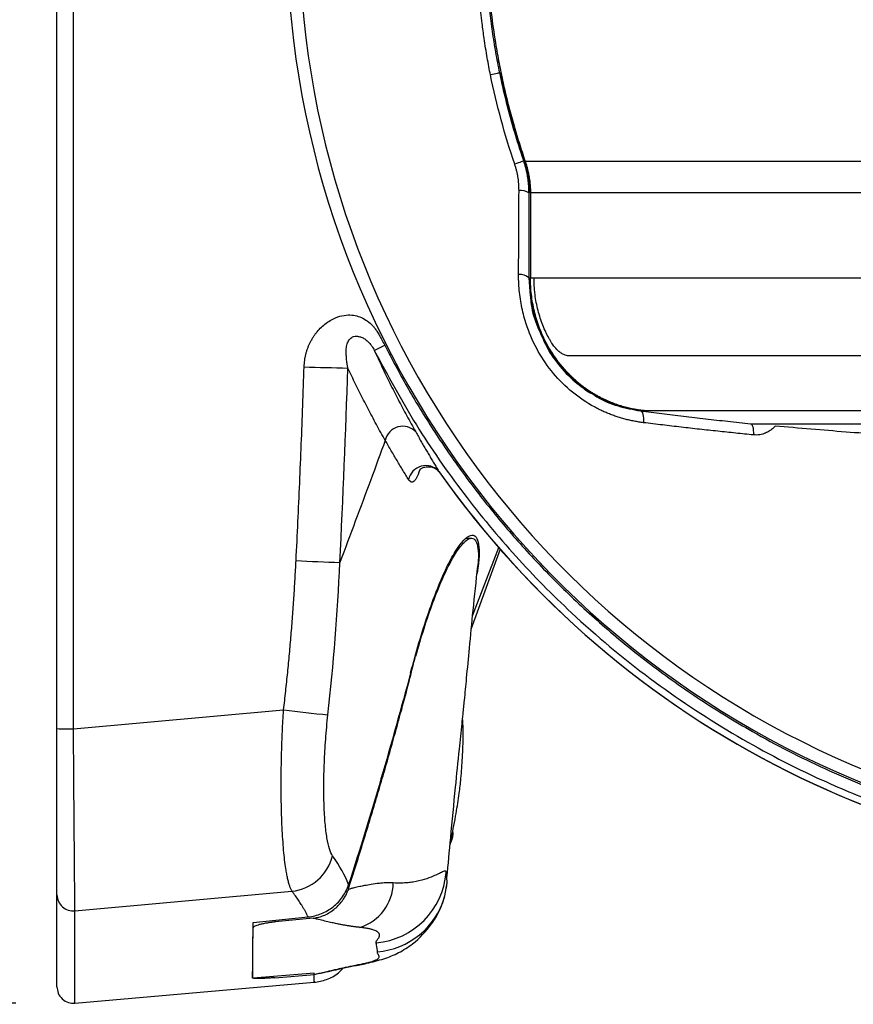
# Model space of a CAD drawing. Header units: millimetres. Extents: x 19 to 819, y 19 to 629.
# Tile 22 of 56: x 358 to 411, y 430 to 494. Entities that reach past the tile are written whole.
import ezdxf

# ---------------------------------------------------------------- set-up
doc = ezdxf.new("R2010")
doc.units = ezdxf.units.MM
doc.header["$LTSCALE"] = 3
doc.layers.add('DIMENSIONS', color=140, linetype='Continuous', lineweight=25)
doc.styles.add('SLDTEXTSTYLE0', font='TXT', dxfattribs={"width": 0.7})
doc.dimstyles.new('SLDDIMSTYLE1', dxfattribs={"dimtxt": 6.474023, "dimasz": 9.906, "dimexe": 0, "dimexo": 0.0625, "dimgap": 1.618506, "dimtad": 0, "dimtih": 1, "dimtoh": 1, "dimrnd": 1e-09, "dimzin": 12, "dimdsep": 46, "dimtxsty": 'SLDTEXTSTYLE0', "dimsah": 1, "dimcen": 0.09, "dimadec": 0, "dimazin": 3, "dimtfac": 1, "dimtofl": 0, "dimtmove": 0, "dimatfit": 3, "dimfxl": 0, "dimfrac": 2, "dimtolj": 1, "dimtzin": 12, "dimarcsym": 0})
doc.dimstyles.new('SLDDIMSTYLE7', dxfattribs={"dimtxt": 6.474023, "dimasz": 9.906, "dimexe": 0, "dimexo": 0.0625, "dimgap": 1.618506, "dimtad": 0, "dimtih": 1, "dimtoh": 1, "dimrnd": 1e-09, "dimzin": 12, "dimdsep": 46, "dimtxsty": 'SLDTEXTSTYLE0', "dimsah": 1, "dimcen": 0, "dimadec": 0, "dimazin": 3, "dimtfac": 1, "dimtofl": 0, "dimtmove": 0, "dimatfit": 3, "dimfxl": 0, "dimfrac": 2, "dimtolj": 1, "dimtzin": 12, "dimarcsym": 0})

# ---------------------------------------------------------------- blocks, each defined once
blk = doc.blocks.new('_D_19')
at = {"layer": 'DIMENSIONS'}
for p, q in [((522.004, 561.55), (519.83, 561.55)), ((519.83, 561.55), (519.83, 551.261)), ((541.242, 561.55), (543.416, 561.55)), ((543.416, 561.55), (543.416, 551.261)), ((477.21, 542.476), (495.373, 560.639)), ((495.373, 560.639), (514.423, 560.639)), ((519.83, 551.261), (522.004, 551.261)), ((543.416, 551.261), (541.242, 551.261))]:
    blk.add_line(p, q, dxfattribs=at)
blk.add_solid([(477.21, 542.476), (485.293, 548.403), (483.137, 550.558)], dxfattribs=at)
at = {"layer": 'DIMENSIONS', "char_height": 6.35, "attachment_point": 1, "style": 'SLDTEXTSTYLE0'}
for s, insert in [('%%c', (514.423, 571.185)), ('121.6', (524.198, 571.185)), ('4.79', (522.004, 559.447))]:
    blk.add_mtext(s, dxfattribs=dict(at, insert=insert))
blk = doc.blocks.new('_D_20')
at = {"layer": 'DIMENSIONS'}
for p, q in [((357.268, 568.793), (320.394, 568.793)), ((329.919, 568.793), (329.919, 512.494)), ((320.3, 500.755), (318.126, 500.755)), ((318.126, 500.755), (318.126, 490.466)), ((339.538, 500.755), (341.712, 500.755)), ((341.712, 500.755), (341.712, 490.466)), ((318.126, 490.466), (320.3, 490.466)), ((341.712, 490.466), (339.538, 490.466)), ((329.919, 430.162), (329.919, 489.017)), ((357.268, 430.162), (320.394, 430.162))]:
    blk.add_line(p, q, dxfattribs=at)
for points in [[(329.919, 568.793), (328.395, 558.887), (331.443, 558.887)], [(329.919, 430.162), (331.443, 440.068), (328.395, 440.068)]]:
    blk.add_solid(points, dxfattribs=at)
at = {"layer": 'DIMENSIONS', "char_height": 6.35, "attachment_point": 1, "style": 'SLDTEXTSTYLE0'}
for s, insert in [('138.6', (317.607, 510.39)), ('5.46', (320.3, 498.652))]:
    blk.add_mtext(s, dxfattribs=dict(at, insert=insert))

msp = doc.modelspace()

# ---------------------------------------------------------------- linework, layer by layer
for p, q in [((359.923, 447.852), (359.923, 499.478)), ((360.986, 447.842), (360.986, 499.478)), ((389.991, 484.419), (390.002, 484.419)), ((390.079, 484.419), (480.298, 484.419)), ((390.345, 482.364), (390.329, 482.364)), ((390.345, 476.901), (390.345, 482.364)), ((480.173, 482.364), (390.422, 482.364)), ((390.422, 482.364), (390.422, 476.901)), ((390.321, 476.901), (390.345, 476.901)), ((390.321, 476.901), (390.416, 475.755)), ((390.422, 476.901), (390.653, 476.901)), ((390.653, 476.901), (475.5, 476.901)), ((393.372, 470.19), (393.372, 470.257)), ((397.985, 468.322), (397.507, 468.322)), ((397.992, 468.333), (397.992, 468.322)), ((404.602, 467.5), (481.164, 467.5)), ((404.661, 467.497), (481.165, 467.497)), ((386.602, 460.121), (386.266, 460.091)), ((386.614, 454.263), (388.495, 459.426)), ((386.698, 455.123), (388.393, 459.531)), ((378.147, 458.565), (378.144, 458.557)), ((360.986, 447.842), (374.515, 449.054)), ((374.515, 449.054), (374.523, 449.055)), ((385.25, 440.339), (385.286, 440.545)), ((385.032, 438.255), (384.996, 438.593)), ((385.021, 437.566), (385.069, 437.932)), ((385.065, 437.934), (385.032, 438.255)), ((361.078, 436.118), (375.058, 437.372)), ((375.058, 437.372), (375.065, 437.373)), ((372.559, 435.368), (376.1, 435.722)), ((376.425, 435.642), (373.98, 435.398)), ((373.98, 435.398), (373.981, 435.51)), ((372.558, 435.118), (372.557, 435.014)), ((376.484, 432.106), (372.572, 431.781)), ((373.948, 431.808), (376.505, 432.021)), ((376.946, 432.106), (376.505, 432.021)), ((361.078, 430.162), (376.49, 431.511)), ((376.484, 431.584), (376.484, 431.579))]:
    msp.add_line(p, q)
at = {"flags": 128}
for points in [[(388.45, 490.094), (388.438, 490.091), (388.405, 490.085), (388.353, 490.074), (388.283, 490.06), (388.196, 490.042), (388.093, 490.021), (387.977, 489.997), (387.849, 489.971)], [(389.991, 484.419), (389.979, 484.415), (389.948, 484.404), (389.898, 484.387), (389.83, 484.364), (389.746, 484.335), (389.646, 484.301), (389.534, 484.263), (389.411, 484.221)], [(397.507, 468.322), (397.554, 468.303), (397.596, 468.259), (397.633, 468.19), (397.663, 468.1), (397.686, 467.989), (397.702, 467.861), (397.71, 467.718), (397.709, 467.564)], [(404.602, 467.5), (404.643, 467.482), (404.68, 467.441), (404.714, 467.377), (404.742, 467.291), (404.764, 467.185), (404.78, 467.062), (404.79, 466.925), (404.792, 466.777)], [(384.894, 437.009), (384.912, 437.073), (385.067, 437.914)], [(379.332, 432.649), (379.751, 432.705), (379.86, 432.737)]]:
    msp.add_lwpolyline(points, dxfattribs=at)
for centre, radius, start, end in [((434.212, 499.478), 59.5, 33.68687, 326.31313), ((434.212, 499.478), 58.682, 34.61109, 325.34624), ((389.785, 481.548), 0.981, 56.31016, 95.75286), ((389.763, 476.254), 0.855, 49.18708, 96.89353), ((369.168, 495.625), 25.942, 295.57315, 297.22218), ((381.707, 632.764), 161.707, 267.92281, 268.92197), ((382.195, 466.178), 1.151, 43.31174, 167.69565), ((434.212, 499.478), 60.808, 215.1965, 327.9587), ((434.212, 499.478), 60.809, 215.23385, 327.95988), ((383.684, 463.67), 1.129, 42.19959, 168.73371), ((383.752, 619.803), 161.343, 267.00604, 268.00801), ((392.242, 597.022), 149.025, 263.17129, 264.27607), ((360.72, 478.288), 30.447, 268.50021, 270.49983), ((374.705, 440.423), 3.071, 276.73516, 345.61993), ((380.051, 438.996), 4.961, 275.0429, 355.34515), ((378.516, 437.978), 3.072, 287.40136, 358.70303), ((360.977, 437.167), 1.054, 180.68514, 275.52502), ((380.158, 438.396), 4.935, 274.71377, 343.6739)]:
    msp.add_arc(centre, radius, start, end)
for points, knots in [([(390.079, 514.537), (390.006, 514.32), (389.858, 513.885), (389.65, 513.228), (389.45, 512.567), (389.259, 511.901), (389.079, 511.23), (388.907, 510.555), (388.746, 509.876), (388.594, 509.193), (388.453, 508.505), (388.321, 507.814), (388.021, 506.093), (387.675, 503.312), (387.517, 499.465), (387.677, 495.621), (388.047, 492.656), (388.427, 490.558), (388.691, 489.301), (388.988, 488.058), (389.319, 486.83), (389.679, 485.615), (389.946, 484.817), (390.079, 484.419)], [0, 0, 0, 0, 0.0225123, 0.0450693, 0.0676715, 0.0903197, 0.1130145, 0.1357564, 0.1585464, 0.1813849, 0.2042727, 0.2272105, 0.2501991, 0.3751343, 0.5005771, 0.6255756, 0.7501055, 0.7921557, 0.8340398, 0.8757621, 0.9173269, 0.9587382, 1, 1, 1, 1]), ([(387.849, 489.971), (387.814, 490.148), (387.74, 490.516), (387.636, 491.087), (387.534, 491.696), (387.422, 492.432), (387.29, 493.439), (387.113, 495.123), (386.985, 497.19), (386.943, 499.58), (386.981, 501.421), (387.064, 503.013), (387.16, 504.286), (387.291, 505.527), (387.432, 506.599), (387.565, 507.456), (387.701, 508.241), (387.801, 508.744), (387.849, 508.985)], [0, 0, 0, 0, 0.028422, 0.058777, 0.091063, 0.125279, 0.175523, 0.250346, 0.390651, 0.500139, 0.625258, 0.679324, 0.750128, 0.825451, 0.874919, 0.919712, 0.961407, 1, 1, 1, 1]), ([(388.45, 490.094), (388.405, 490.315), (388.316, 490.758), (388.194, 491.424), (388.081, 492.092), (387.979, 492.76), (387.886, 493.429), (387.803, 494.1), (387.73, 494.771), (387.666, 495.444), (387.613, 496.118), (387.569, 496.792), (387.535, 497.468), (387.511, 498.145), (387.496, 498.823), (387.491, 499.669), (387.504, 500.682), (387.549, 501.86), (387.624, 503.036), (387.729, 504.208), (387.863, 505.377), (388.028, 506.542), (388.22, 507.705), (388.373, 508.476), (388.45, 508.862)], [0, 0, 0, 0, 0.035938, 0.07182, 0.107657, 0.143455, 0.179224, 0.214973, 0.250709, 0.286442, 0.32218, 0.357931, 0.393705, 0.42951, 0.465354, 0.501246, 0.563705, 0.626041, 0.688298, 0.750523, 0.81276, 0.875055, 0.937453, 1, 1, 1, 1]), ([(390.002, 484.419), (389.932, 484.624), (389.793, 485.034), (389.596, 485.653), (389.406, 486.276), (389.225, 486.904), (389.052, 487.535), (388.888, 488.17), (388.733, 488.808), (388.586, 489.449), (388.495, 489.879), (388.45, 490.094)], [0, 0, 0, 0, 0.1104025, 0.2210002, 0.3317856, 0.4427509, 0.5538884, 0.6651901, 0.776648, 0.8882541, 1, 1, 1, 1]), ([(388.45, 490.094), (388.495, 489.879), (388.585, 489.45), (388.731, 488.809), (388.885, 488.171), (389.048, 487.537), (389.22, 486.905), (389.4, 486.278), (389.588, 485.654), (389.784, 485.034), (389.922, 484.624), (389.991, 484.419)], [0, 0, 0, 0, 0.111865, 0.223567, 0.335095, 0.446439, 0.557586, 0.668527, 0.77925, 0.889744, 1, 1, 1, 1]), ([(389.687, 482.524), (389.686, 482.597), (389.685, 482.741), (389.673, 482.958), (389.652, 483.172), (389.622, 483.385), (389.583, 483.596), (389.535, 483.806), (389.478, 484.015), (389.433, 484.152), (389.411, 484.221)], [0, 0, 0, 0, 0.127127, 0.252968, 0.377853, 0.502123, 0.626123, 0.750203, 0.874713, 1, 1, 1, 1]), ([(390.329, 482.364), (390.329, 482.443), (390.327, 482.599), (390.314, 482.834), (390.293, 483.067), (390.263, 483.299), (390.225, 483.529), (390.179, 483.756), (390.124, 483.98), (390.063, 484.202), (390.015, 484.347), (389.991, 484.419)], [0, 0, 0, 0, 0.112973, 0.225594, 0.337813, 0.44958, 0.560847, 0.671566, 0.781693, 0.891184, 1, 1, 1, 1]), ([(390.002, 484.419), (390.026, 484.344), (390.076, 484.196), (390.139, 483.969), (390.194, 483.741), (390.241, 483.512), (390.279, 483.282), (390.309, 483.052), (390.329, 482.822), (390.342, 482.593), (390.344, 482.44), (390.345, 482.364)], [0, 0, 0, 0, 0.112992, 0.22564, 0.33789, 0.449685, 0.560971, 0.671695, 0.781807, 0.891257, 1, 1, 1, 1]), ([(390.079, 484.419), (390.101, 484.352), (390.146, 484.218), (390.204, 484.015), (390.255, 483.813), (390.299, 483.609), (390.345, 483.359), (390.387, 483.061), (390.417, 482.714), (390.42, 482.481), (390.422, 482.364)], [0, 0, 0, 0, 0.101805, 0.202801, 0.303003, 0.402427, 0.501088, 0.667122, 0.833401, 1, 1, 1, 1]), ([(389.66, 477.102), (389.662, 477.468), (389.665, 478.197), (389.67, 479.287), (389.675, 480.371), (389.681, 481.449), (389.685, 482.167), (389.687, 482.524)], [0, 0, 0, 0, 0.203073, 0.404482, 0.604352, 0.802813, 1, 1, 1, 1]), ([(390.329, 482.364), (390.329, 482.007), (390.327, 481.289), (390.325, 480.207), (390.323, 479.114), (390.322, 478.011), (390.321, 477.272), (390.321, 476.901)], [0, 0, 0, 0, 0.195425, 0.393123, 0.59311, 0.795398, 1, 1, 1, 1]), ([(397.709, 467.564), (397.608, 467.578), (397.407, 467.605), (397.107, 467.658), (396.81, 467.72), (396.515, 467.793), (396.224, 467.875), (395.936, 467.967), (395.65, 468.069), (395.368, 468.181), (395.09, 468.303), (394.815, 468.434), (394.133, 468.789), (393.094, 469.485), (391.868, 470.705), (390.88, 472.135), (390.327, 473.366), (390.039, 474.278), (389.899, 474.828), (389.791, 475.388), (389.714, 475.954), (389.667, 476.527), (389.662, 476.91), (389.66, 477.102)], [0, 0, 0, 0, 0.023104, 0.046062, 0.068893, 0.091618, 0.114255, 0.136824, 0.159346, 0.181839, 0.204324, 0.22682, 0.249346, 0.37429, 0.499157, 0.623364, 0.749157, 0.790414, 0.831776, 0.873329, 0.91516, 0.957356, 1, 1, 1, 1]), ([(390.345, 476.901), (390.346, 476.801), (390.347, 476.603), (390.362, 476.306), (390.386, 476.01), (390.419, 475.715), (390.461, 475.423), (390.512, 475.132), (390.573, 474.844), (390.643, 474.558), (390.723, 474.275), (390.811, 473.996), (390.909, 473.719), (391.016, 473.446), (391.217, 472.976), (391.553, 472.328), (391.987, 471.675), (392.374, 471.187), (392.684, 470.838), (393.016, 470.502), (393.253, 470.294), (393.372, 470.19)], [0, 0, 0, 0, 0.03872, 0.077347, 0.115894, 0.154372, 0.192794, 0.231171, 0.269517, 0.307845, 0.346168, 0.3845, 0.422855, 0.461249, 0.499697, 0.624017, 0.748887, 0.810385, 0.872794, 0.935951, 1, 1, 1, 1]), ([(393.372, 470.257), (393.304, 470.317), (393.17, 470.436), (392.976, 470.622), (392.79, 470.813), (392.611, 471.008), (392.439, 471.207), (392.275, 471.41), (391.984, 471.794), (391.597, 472.385), (391.234, 473.1), (390.982, 473.721), (390.81, 474.231), (390.669, 474.751), (390.559, 475.279), (390.481, 475.815), (390.431, 476.356), (390.425, 476.719), (390.422, 476.901)], [0, 0, 0, 0, 0.0369204, 0.073476, 0.1096945, 0.1456019, 0.1812225, 0.2164891, 0.2512604, 0.3761014, 0.5003418, 0.5717267, 0.6429649, 0.7141489, 0.7853648, 0.856694, 0.928214, 1, 1, 1, 1]), ([(418.401, 471.864), (418.19, 471.864), (417.768, 471.864), (417.142, 471.864), (416.518, 471.864), (415.898, 471.864), (415.281, 471.864), (414.669, 471.864), (414.06, 471.864), (413.456, 471.864), (412.856, 471.864), (412.261, 471.864), (411.671, 471.864), (411.086, 471.864), (410.506, 471.864), (409.932, 471.864), (409.363, 471.864), (408.8, 471.864), (408.244, 471.864), (407.693, 471.864), (407.149, 471.864), (406.612, 471.864), (406.082, 471.864), (405.558, 471.864), (405.043, 471.864), (404.534, 471.864), (404.033, 471.864), (403.54, 471.864), (403.055, 471.864), (402.578, 471.864), (402.11, 471.864), (401.65, 471.864), (401.2, 471.864), (400.757, 471.864), (400.325, 471.864), (399.901, 471.864), (399.143, 471.864), (398.047, 471.864), (396.669, 471.864), (395.34, 471.864), (394.395, 471.864), (393.75, 471.864), (393.383, 471.864), (393.139, 471.865), (392.968, 471.863), (392.829, 471.872), (392.658, 471.911), (392.475, 471.993), (392.265, 472.136), (392.061, 472.342), (391.898, 472.554), (391.824, 472.66), (391.763, 472.754), (391.715, 472.833), (391.663, 472.92), (391.562, 473.101), (391.408, 473.4), (391.22, 473.833), (391.052, 474.302), (390.91, 474.79), (390.796, 475.303), (390.723, 475.769), (390.68, 476.183), (390.657, 476.54), (390.654, 476.78), (390.653, 476.901)], [0, 0, 0, 0, 0.013242, 0.026554, 0.039933, 0.05338, 0.066894, 0.080474, 0.094119, 0.107829, 0.121602, 0.135438, 0.149337, 0.163296, 0.177316, 0.191396, 0.205533, 0.219729, 0.233981, 0.248289, 0.262651, 0.277067, 0.291536, 0.306056, 0.320626, 0.335246, 0.349914, 0.36463, 0.379391, 0.394197, 0.409047, 0.423939, 0.438872, 0.453846, 0.468858, 0.483908, 0.498994, 0.551669, 0.610995, 0.676712, 0.7485, 0.778588, 0.811069, 0.834018, 0.842375, 0.859298, 0.873698, 0.889315, 0.904897, 0.920609, 0.924727, 0.928464, 0.930529, 0.932444, 0.934276, 0.936443, 0.944248, 0.952398, 0.960185, 0.968206, 0.976049, 0.98412, 0.989358, 0.994647, 1, 1, 1, 1]), ([(390.416, 475.755), (390.425, 475.622), (390.469, 474.982), (390.695, 474.117), (391.016, 473.441), (391.114, 473.234)], [0, 0, 0, 0, 0.1532932, 0.7404612, 1, 1, 1, 1]), ([(375.846, 471.164), (375.849, 471.234), (375.856, 471.373), (375.879, 471.58), (375.912, 471.782), (375.956, 471.981), (376.01, 472.175), (376.075, 472.366), (376.15, 472.552), (376.235, 472.735), (376.331, 472.913), (376.438, 473.088), (376.555, 473.258), (376.72, 473.475), (376.948, 473.726), (377.261, 473.985), (377.656, 474.234), (378.131, 474.439), (378.654, 474.52), (379.127, 474.481), (379.546, 474.349), (379.932, 474.121), (380.21, 473.875), (380.405, 473.641), (380.544, 473.438), (380.697, 473.188), (380.864, 472.889), (380.976, 472.672), (381.035, 472.556)], [0, 0, 0, 0, 0.026171, 0.05196, 0.077435, 0.10267, 0.127739, 0.152718, 0.177684, 0.202714, 0.227885, 0.253271, 0.278947, 0.304982, 0.354994, 0.405029, 0.455966, 0.528907, 0.596491, 0.651123, 0.704395, 0.758956, 0.817275, 0.841965, 0.872462, 0.908915, 0.951409, 1, 1, 1, 1]), ([(378.665, 471.086), (378.652, 471.154), (378.619, 471.329), (378.584, 471.582), (378.564, 471.818), (378.557, 471.984), (378.554, 472.115), (378.555, 472.224), (378.561, 472.347), (378.58, 472.486), (378.618, 472.635), (378.67, 472.775), (378.731, 472.883), (378.834, 473.012), (379.002, 473.116), (379.194, 473.137), (379.36, 473.121), (379.54, 473.072), (379.753, 472.964), (379.955, 472.806), (380.124, 472.621), (380.245, 472.446), (380.321, 472.315), (380.354, 472.248), (380.366, 472.224)], [0, 0, 0, 0, 0.056922, 0.146365, 0.212201, 0.256026, 0.286685, 0.323259, 0.349301, 0.390255, 0.439109, 0.474176, 0.509975, 0.535334, 0.599879, 0.644696, 0.667947, 0.715687, 0.772941, 0.832655, 0.892881, 0.946297, 0.980842, 1, 1, 1, 1]), ([(391.164, 473.125), (391.26, 472.895), (391.557, 472.191), (392.323, 471.15), (393.33, 470.099), (394.112, 469.611), (394.463, 469.393)], [0, 0, 0, 0, 0.146935, 0.450149, 0.753339, 1, 1, 1, 1]), ([(380.366, 472.224), (380.448, 472.046), (380.611, 471.687), (380.86, 471.156), (381.114, 470.626), (381.374, 470.097), (381.638, 469.57), (381.907, 469.045), (382.181, 468.522), (382.46, 468.001), (382.744, 467.481), (382.936, 467.139), (383.032, 466.967)], [0, 0, 0, 0, 0.094315, 0.189871, 0.286679, 0.384746, 0.484079, 0.584687, 0.686576, 0.789753, 0.894226, 1, 1, 1, 1]), ([(380.366, 472.224), (381.24, 470.604), (382.966, 467.404), (386.053, 462.983), (389.399, 458.937), (393.372, 454.91), (398.003, 451.044), (403.3, 447.512), (408.187, 444.938), (412.563, 443.086), (416.407, 441.757), (420.323, 440.692), (424.292, 439.893), (429.182, 439.246), (434.998, 438.999), (441.677, 439.457), (447.614, 440.532), (452.816, 441.991), (457.338, 443.654), (461.794, 445.714), (466.644, 448.459), (471.768, 452.063), (476.985, 456.696), (480.92, 461.145), (483.544, 464.631), (484.606, 466.309), (485.009, 466.945)], [0, 0, 0, 0, 0.043481, 0.085886, 0.127216, 0.16747, 0.219456, 0.26953, 0.317691, 0.349782, 0.381803, 0.413754, 0.445635, 0.477445, 0.530289, 0.582937, 0.63539, 0.672601, 0.710528, 0.74917, 0.788528, 0.842105, 0.896952, 0.95307, 0.98222, 1, 1, 1, 1]), ([(381.035, 472.556), (381.506, 471.659), (382.447, 469.864), (384.057, 467.225), (385.846, 464.588), (387.841, 461.975), (390.074, 459.365), (392.525, 456.817), (395.238, 454.322), (398.176, 451.939), (401.344, 449.692), (405.07, 447.405), (409.357, 445.206), (414.318, 443.194), (419.534, 441.607), (425.037, 440.482), (430.694, 439.871), (436.488, 439.81), (442.301, 440.314), (448.07, 441.396), (453.708, 443.037), (459.12, 445.212), (464.264, 447.884), (468.724, 450.782), (472.572, 453.776), (475.833, 456.727), (478.81, 459.856), (481.516, 463.106), (483.099, 465.397), (483.886, 466.536)], [0, 0, 0, 0, 0.024433, 0.048864, 0.074494, 0.101268, 0.128091, 0.157289, 0.186487, 0.216916, 0.248465, 0.280078, 0.32227, 0.364506, 0.409014, 0.453567, 0.499764, 0.54601, 0.593101, 0.640242, 0.687332, 0.734474, 0.78067, 0.826918, 0.862534, 0.898135, 0.932883, 0.966618, 1, 1, 1, 1]), ([(375.325, 458.68), (375.366, 459.513), (375.447, 461.179), (375.559, 463.677), (375.663, 466.174), (375.759, 468.669), (375.817, 470.333), (375.846, 471.164)], [0, 0, 0, 0, 0.2002818, 0.4004207, 0.6004186, 0.8002777, 1, 1, 1, 1]), ([(381.071, 466.423), (380.974, 466.595), (380.782, 466.935), (380.498, 467.453), (380.22, 467.971), (379.947, 468.489), (379.679, 469.008), (379.418, 469.526), (379.161, 470.045), (378.911, 470.564), (378.746, 470.913), (378.665, 471.086)], [0, 0, 0, 0, 0.117796, 0.233916, 0.348361, 0.461134, 0.572237, 0.681672, 0.789442, 0.89555, 1, 1, 1, 1]), ([(393.372, 470.257), (393.435, 470.204), (393.56, 470.097), (393.752, 469.946), (393.947, 469.802), (394.143, 469.665), (394.342, 469.536), (394.543, 469.414), (394.744, 469.299), (395.133, 469.091), (395.715, 468.833), (396.404, 468.605), (397.013, 468.46), (397.405, 468.394), (397.653, 468.361), (397.8, 468.345), (397.92, 468.335), (397.968, 468.334), (397.992, 468.333)], [0, 0, 0, 0, 0.030949, 0.061913, 0.092932, 0.124045, 0.155292, 0.186711, 0.218342, 0.250221, 0.370913, 0.500126, 0.617269, 0.750315, 0.807762, 0.868517, 0.932592, 1, 1, 1, 1]), ([(397.985, 468.322), (397.975, 468.323), (397.954, 468.323), (397.912, 468.325), (397.864, 468.328), (397.809, 468.333), (397.749, 468.338), (397.683, 468.345), (397.613, 468.353), (397.538, 468.362), (397.347, 468.388), (396.997, 468.445), (396.39, 468.585), (395.705, 468.805), (395.088, 469.073), (394.621, 469.321), (394.301, 469.51), (393.985, 469.717), (393.674, 469.942), (393.472, 470.107), (393.372, 470.19)], [0, 0, 0, 0, 0.030623, 0.06053, 0.089721, 0.118197, 0.145959, 0.173008, 0.199345, 0.224971, 0.249887, 0.383011, 0.500031, 0.62927, 0.749886, 0.800779, 0.851083, 0.90095, 0.950537, 1, 1, 1, 1]), ([(393.462, 470.13), (393.681, 469.919), (393.984, 469.627), (394.363, 469.45), (394.467, 469.401)], [0, 0, 0, 0, 0.723143, 1, 1, 1, 1]), ([(394.463, 469.393), (394.54, 469.339), (395.033, 468.997), (396.067, 468.596), (397.026, 468.414), (397.507, 468.322)], [0, 0, 0, 0, 0.084298, 0.541059, 1, 1, 1, 1]), ([(397.507, 468.322), (397.965, 468.264), (398.887, 468.146), (400.283, 467.977), (401.702, 467.813), (403.143, 467.652), (404.113, 467.551), (404.602, 467.5)], [0, 0, 0, 0, 0.1946116, 0.3919401, 0.5919628, 0.7946571, 1, 1, 1, 1]), ([(473.202, 468.333), (472.906, 468.334), (472.311, 468.334), (471.419, 468.334), (470.525, 468.334), (469.63, 468.334), (468.732, 468.334), (467.833, 468.334), (466.933, 468.334), (466.031, 468.334), (465.129, 468.334), (464.225, 468.334), (463.32, 468.335), (462.415, 468.335), (461.51, 468.335), (460.604, 468.335), (459.698, 468.335), (458.793, 468.335), (457.888, 468.335), (456.983, 468.335), (456.079, 468.335), (455.176, 468.335), (454.274, 468.335), (453.373, 468.335), (452.473, 468.335), (451.576, 468.335), (450.68, 468.336), (449.786, 468.336), (448.894, 468.336), (448.005, 468.336), (447.118, 468.336), (446.234, 468.336), (445.353, 468.336), (444.475, 468.336), (443.6, 468.336), (442.729, 468.336), (441.862, 468.336), (440.999, 468.336), (440.14, 468.336), (439.286, 468.336), (438.436, 468.336), (437.591, 468.336), (436.75, 468.336), (435.916, 468.336), (435.086, 468.336), (434.262, 468.336), (433.444, 468.336), (432.631, 468.336), (431.825, 468.336), (431.025, 468.336), (430.232, 468.336), (429.445, 468.336), (428.665, 468.336), (427.892, 468.337), (427.127, 468.337), (426.368, 468.337), (425.617, 468.337), (424.874, 468.337), (424.139, 468.337), (423.412, 468.337), (422.693, 468.337), (421.982, 468.337), (421.28, 468.337), (420.587, 468.337), (419.902, 468.337), (419.227, 468.337), (418.56, 468.337), (417.903, 468.337), (417.255, 468.337), (416.616, 468.336), (415.987, 468.336), (415.367, 468.336), (414.757, 468.336), (414.157, 468.336), (413.567, 468.336), (412.987, 468.336), (412.418, 468.336), (411.858, 468.336), (411.309, 468.336), (410.771, 468.336), (410.243, 468.336), (409.725, 468.336), (409.219, 468.336), (408.723, 468.336), (408.237, 468.336), (407.763, 468.336), (407.299, 468.336), (406.846, 468.336), (406.404, 468.336), (405.972, 468.336), (405.552, 468.336), (405.143, 468.336), (404.744, 468.336), (404.357, 468.336), (403.98, 468.336), (403.615, 468.336), (403.261, 468.335), (402.918, 468.335), (402.586, 468.335), (402.265, 468.335), (401.955, 468.335), (401.656, 468.335), (401.368, 468.335), (401.09, 468.335), (400.824, 468.335), (400.568, 468.335), (400.323, 468.335), (400.088, 468.335), (399.865, 468.335), (399.651, 468.335), (399.449, 468.334), (399.257, 468.334), (399.075, 468.334), (398.904, 468.334), (398.743, 468.334), (398.593, 468.334), (398.452, 468.334), (398.322, 468.334), (398.202, 468.334), (398.091, 468.334), (398.025, 468.334), (397.992, 468.333)], [0, 0, 0, 0, 0.007789, 0.015605, 0.02345, 0.031323, 0.039224, 0.047151, 0.055107, 0.063089, 0.071099, 0.079135, 0.087197, 0.095284, 0.103397, 0.111534, 0.119696, 0.127881, 0.136089, 0.144319, 0.152573, 0.160848, 0.169144, 0.177462, 0.185801, 0.19416, 0.20254, 0.210939, 0.219359, 0.227797, 0.236253, 0.244727, 0.253218, 0.261725, 0.270248, 0.278787, 0.28734, 0.295907, 0.304488, 0.313083, 0.321689, 0.330308, 0.338939, 0.347581, 0.356233, 0.364896, 0.373568, 0.38225, 0.390939, 0.399637, 0.408341, 0.417051, 0.425768, 0.434489, 0.443215, 0.451945, 0.460678, 0.469413, 0.478151, 0.48689, 0.49563, 0.50437, 0.51311, 0.521849, 0.530587, 0.539322, 0.548055, 0.556785, 0.565511, 0.574232, 0.582949, 0.591659, 0.600363, 0.609061, 0.61775, 0.626432, 0.635104, 0.643767, 0.652419, 0.661061, 0.669692, 0.678311, 0.686917, 0.695512, 0.704093, 0.71266, 0.721213, 0.729752, 0.738275, 0.746782, 0.755273, 0.763747, 0.772203, 0.780641, 0.789061, 0.79746, 0.80584, 0.814199, 0.822538, 0.830856, 0.839152, 0.847427, 0.855681, 0.863911, 0.872119, 0.880304, 0.888466, 0.896603, 0.904716, 0.912803, 0.920865, 0.928901, 0.936911, 0.944893, 0.952849, 0.960776, 0.968677, 0.97655, 0.984395, 0.992211, 1, 1, 1, 1]), ([(473.202, 468.322), (472.901, 468.322), (472.214, 468.322), (471.062, 468.322), (469.662, 468.322), (468.018, 468.322), (466.132, 468.322), (464.008, 468.322), (461.652, 468.322), (459.07, 468.322), (456.271, 468.322), (453.267, 468.322), (450.069, 468.322), (446.695, 468.322), (443.165, 468.322), (439.5, 468.322), (435.728, 468.322), (431.881, 468.322), (427.992, 468.322), (424.104, 468.322), (420.261, 468.322), (417.376, 468.322), (414.681, 468.322), (412.767, 468.322), (410.469, 468.322), (408.757, 468.322), (406.299, 468.322), (404.712, 468.322), (403.559, 468.322), (403.308, 468.322), (403.037, 468.322), (402.747, 468.322), (402.441, 468.322), (402.121, 468.322), (401.788, 468.322), (401.447, 468.322), (401.099, 468.322), (400.746, 468.322), (400.394, 468.322), (400.044, 468.322), (399.699, 468.322), (399.365, 468.322), (399.044, 468.322), (398.741, 468.322), (398.461, 468.322), (398.204, 468.322), (398.063, 468.322), (397.992, 468.322)], [0, 0, 0, 0, 0.007916, 0.0180212, 0.0303157, 0.0447994, 0.0614724, 0.0803345, 0.1013857, 0.124626, 0.1500553, 0.1776735, 0.2074807, 0.2394767, 0.2736614, 0.3100347, 0.3485967, 0.3893471, 0.4322859, 0.477413, 0.5247283, 0.5742316, 0.5917114, 0.6375779, 0.658892, 0.7004145, 0.7242237, 0.7932441, 0.7985657, 0.8045052, 0.8110625, 0.8182376, 0.8260305, 0.8344412, 0.8434697, 0.853116, 0.8633802, 0.8742621, 0.8857618, 0.8978794, 0.9106147, 0.9239678, 0.9379387, 0.9525274, 0.9677338, 0.983558, 1, 1, 1, 1]), ([(404.792, 466.777), (404.41, 466.815), (403.642, 466.891), (402.483, 467.012), (401.31, 467.14), (400.123, 467.274), (398.92, 467.415), (398.115, 467.514), (397.709, 467.564)], [0, 0, 0, 0, 0.160745, 0.323799, 0.489209, 0.657021, 0.827272, 1, 1, 1, 1]), ([(383.032, 466.967), (383.089, 466.867), (383.203, 466.665), (383.372, 466.371), (383.54, 466.08), (383.706, 465.794), (383.872, 465.512), (384.036, 465.234), (384.2, 464.961), (384.362, 464.692), (384.468, 464.517), (384.521, 464.429)], [0, 0, 0, 0, 0.107279, 0.215471, 0.324596, 0.434674, 0.545723, 0.657763, 0.770811, 0.884884, 1, 1, 1, 1]), ([(406.187, 467.35), (406.159, 467.318), (406.101, 467.253), (406.007, 467.165), (405.908, 467.085), (405.802, 467.014), (405.69, 466.95), (405.554, 466.886), (405.39, 466.828), (405.196, 466.785), (404.996, 466.764), (404.86, 466.773), (404.792, 466.777)], [0, 0, 0, 0, 0.084721, 0.168306, 0.251161, 0.333709, 0.416381, 0.499617, 0.624281, 0.748976, 0.875287, 1, 1, 1, 1]), ([(424.237, 466.227), (423.939, 466.237), (423.342, 466.258), (422.447, 466.291), (421.548, 466.327), (420.647, 466.365), (419.741, 466.407), (418.832, 466.451), (417.916, 466.498), (416.996, 466.548), (416.068, 466.601), (414.722, 466.682), (412.946, 466.799), (410.731, 466.961), (408.472, 467.143), (406.955, 467.28), (406.187, 467.35)], [0, 0, 0, 0, 0.048762, 0.097688, 0.146823, 0.196209, 0.245886, 0.295893, 0.346267, 0.397045, 0.44826, 0.499945, 0.620607, 0.743985, 0.870368, 1, 1, 1, 1]), ([(382.577, 463.891), (382.515, 463.99), (382.394, 464.187), (382.208, 464.492), (382.021, 464.801), (381.833, 465.115), (381.644, 465.434), (381.454, 465.758), (381.264, 466.086), (381.135, 466.311), (381.071, 466.423)], [0, 0, 0, 0, 0.130351, 0.259114, 0.386321, 0.511995, 0.636165, 0.758866, 0.880132, 1, 1, 1, 1]), ([(383.29, 464.518), (383.218, 464.317), (383.109, 464.008), (382.939, 463.785), (382.808, 463.713), (382.684, 463.745), (382.612, 463.842), (382.577, 463.891)], [0, 0, 0, 0, 0.319527, 0.490141, 0.660331, 0.830491, 1, 1, 1, 1]), ([(383.271, 464.543), (383.273, 464.541), (383.276, 464.537), (383.302, 464.557), (383.359, 464.596), (383.458, 464.651), (383.647, 464.721), (383.964, 464.739), (384.234, 464.669), (384.355, 464.571), (384.372, 464.558)], [0, 0, 0, 0, 0.075185, 0.146116, 0.200059, 0.263791, 0.42938, 0.652396, 0.953451, 1, 1, 1, 1]), ([(382.703, 451.455), (382.882, 452.106), (383.238, 453.407), (383.802, 455.187), (384.377, 456.771), (384.953, 458.119), (385.511, 459.181), (386.027, 459.927), (386.473, 460.32), (386.818, 460.358), (387.045, 460.044), (387.135, 459.421), (387.115, 458.675), (387.019, 458.075), (386.984, 457.854)], [0, 0, 0, 0, 0.0890174, 0.1780425, 0.267023, 0.3560028, 0.4457602, 0.5354995, 0.6236004, 0.7116664, 0.7947203, 0.8777492, 0.9551128, 1, 1, 1, 1]), ([(383.032, 452.512), (383.211, 453.123), (383.574, 454.363), (384.141, 456.005), (384.713, 457.446), (385.272, 458.608), (385.805, 459.479), (386.272, 460.005), (386.655, 460.181), (386.922, 460.009), (387.062, 459.495), (387.091, 458.878), (387.026, 458.342), (387.005, 458.175)], [0, 0, 0, 0, 0.0966306, 0.196057, 0.2928765, 0.3924805, 0.4895732, 0.5896573, 0.6835568, 0.7805591, 0.8683738, 0.9590446, 1, 1, 1, 1]), ([(374.523, 449.055), (374.569, 449.458), (374.661, 450.263), (374.787, 451.472), (374.902, 452.678), (375.008, 453.882), (375.103, 455.084), (375.188, 456.285), (375.263, 457.483), (375.305, 458.281), (375.325, 458.68)], [0, 0, 0, 0, 0.126059, 0.251798, 0.377226, 0.502352, 0.627183, 0.751729, 0.875999, 1, 1, 1, 1]), ([(385.048, 438.253), (385.127, 439.111), (385.305, 441.062), (385.572, 443.831), (385.817, 446.271), (385.983, 447.882), (386.093, 448.866), (386.191, 449.837), (386.327, 451.259), (386.509, 453.189), (386.739, 455.598), (386.93, 457.365), (387.033, 458.317)], [0, 0, 0, 0, 0.125432, 0.285104, 0.406059, 0.488648, 0.523649, 0.569536, 0.641627, 0.73883, 0.859226, 1, 1, 1, 1]), ([(378.693, 437.493), (378.861, 438.023), (379.191, 439.066), (379.67, 440.611), (380.127, 442.11), (380.561, 443.564), (381.049, 445.228), (381.573, 447.063), (382.116, 449.031), (382.597, 450.836), (382.883, 451.988), (383.02, 452.536)], [0, 0, 0, 0, 0.106358, 0.209567, 0.309627, 0.406543, 0.500316, 0.641837, 0.772283, 0.891666, 1, 1, 1, 1]), ([(375.065, 437.373), (375.052, 437.396), (375.026, 437.442), (374.987, 437.523), (374.95, 437.612), (374.914, 437.712), (374.879, 437.821), (374.845, 437.939), (374.812, 438.066), (374.781, 438.203), (374.75, 438.347), (374.721, 438.501), (374.692, 438.662), (374.62, 439.116), (374.519, 439.984), (374.421, 441.452), (374.367, 443.149), (374.362, 444.597), (374.379, 445.671), (374.394, 446.318), (374.416, 446.984), (374.445, 447.665), (374.479, 448.357), (374.509, 448.821), (374.523, 449.055)], [0, 0, 0, 0, 0.020848, 0.041728, 0.062629, 0.083542, 0.104459, 0.125368, 0.146261, 0.167128, 0.187959, 0.208745, 0.229477, 0.250144, 0.374588, 0.49995, 0.624, 0.749779, 0.790069, 0.831046, 0.872621, 0.914703, 0.957196, 1, 1, 1, 1]), ([(377.68, 439.66), (377.603, 439.769), (377.535, 439.921), (377.414, 440.309), (377.36, 440.545), (377.268, 441.101), (377.23, 441.414), (377.185, 441.935), (377.171, 442.118), (377.149, 442.5), (377.139, 442.7), (377.118, 443.321), (377.111, 443.758), (377.115, 444.446), (377.118, 444.681), (377.129, 445.162), (377.137, 445.41), (377.167, 446.156), (377.196, 446.662), (377.273, 447.69), (377.321, 448.214), (377.379, 448.74)], [0, 0, 0, 0, 0.125, 0.125, 0.25, 0.25, 0.375, 0.375, 0.4375, 0.4375, 0.5, 0.5, 0.625, 0.625, 0.6875, 0.6875, 0.75, 0.75, 0.875, 0.875, 1, 1, 1, 1]), ([(385.313, 440.609), (385.323, 440.674), (385.425, 441.289), (385.636, 442.353), (385.827, 443.543), (385.936, 444.521), (386.004, 445.319), (386.049, 446.002), (386.083, 446.841), (386.099, 447.721), (386.068, 448.302), (386.056, 448.537)], [0, 0, 0, 0, 0.023389, 0.224497, 0.398447, 0.519548, 0.599396, 0.681603, 0.771601, 0.907332, 1, 1, 1, 1]), ([(359.923, 437.154), (359.923, 437.176), (359.923, 437.22), (359.923, 437.297), (359.923, 437.381), (359.923, 437.475), (359.923, 437.577), (359.923, 437.76), (359.923, 438.056), (359.923, 438.506), (359.923, 439.026), (359.923, 439.803), (359.923, 440.926), (359.923, 442.215), (359.923, 443.324), (359.923, 444.188), (359.923, 445.081), (359.923, 445.89), (359.923, 446.609), (359.923, 447.229), (359.923, 447.644), (359.923, 447.852)], [0, 0, 0, 0, 0.020808, 0.041609, 0.062418, 0.083252, 0.10413, 0.125066, 0.187373, 0.250132, 0.312406, 0.375136, 0.500128, 0.624986, 0.687325, 0.750115, 0.812334, 0.874998, 0.91659, 0.958213, 1, 1, 1, 1]), ([(361.078, 436.118), (361.077, 436.258), (361.075, 436.454), (361.071, 436.953), (361.069, 437.256), (361.063, 437.971), (361.06, 438.374), (361.053, 439.266), (361.049, 439.756), (361.041, 440.822), (361.036, 441.385), (361.027, 442.567), (361.022, 443.188), (361.012, 444.482), (361.007, 445.14), (360.996, 446.475), (360.991, 447.154), (360.986, 447.842)], [0, 0, 0, 0, 0.125, 0.125, 0.25, 0.25, 0.375, 0.375, 0.5, 0.5, 0.625, 0.625, 0.75, 0.75, 0.875, 0.875, 1, 1, 1, 1]), ([(385.402, 440.87), (385.42, 440.923), (385.44, 440.983), (385.445, 441.15), (385.446, 441.169)], [0, 0, 0, 0, 0.889005, 1, 1, 1, 1]), ([(384.996, 438.593), (384.994, 438.605), (384.988, 438.631), (384.975, 438.656), (384.957, 438.673), (384.925, 438.684), (384.865, 438.671), (384.735, 438.613), (384.513, 438.501), (384.133, 438.328), (383.607, 438.129), (383.038, 437.989), (382.365, 437.898), (381.915, 437.904), (381.587, 437.909)], [0, 0, 0, 0, 0.025621, 0.056027, 0.087602, 0.120726, 0.190844, 0.257275, 0.375029, 0.487691, 0.636776, 0.785986, 0.843913, 1, 1, 1, 1]), ([(376.1, 435.722), (376.398, 435.752), (376.685, 435.823), (377.099, 435.992), (377.233, 436.058), (377.488, 436.208), (377.61, 436.291), (377.841, 436.476), (377.951, 436.577), (378.152, 436.792), (378.243, 436.906), (378.493, 437.266), (378.624, 437.532), (378.713, 437.81)], [0, 0, 0, 0, 0.25, 0.25, 0.375, 0.375, 0.5, 0.5, 0.625, 0.625, 0.75, 0.75, 1, 1, 1, 1]), ([(381.587, 437.909), (381.527, 437.912), (381.367, 437.919), (381.069, 437.916), (380.652, 437.887), (380.19, 437.824), (379.768, 437.748), (379.462, 437.684), (379.241, 437.635), (379.054, 437.592), (378.874, 437.547), (378.752, 437.51), (378.694, 437.493)], [0, 0, 0, 0, 0.064311, 0.169111, 0.314225, 0.500027, 0.647879, 0.750059, 0.814874, 0.875071, 0.940737, 1, 1, 1, 1]), ([(359.923, 431.226), (359.923, 431.23), (359.923, 431.238), (359.923, 431.263), (359.923, 431.297), (359.923, 431.341), (359.923, 431.394), (359.923, 431.458), (359.923, 431.531), (359.923, 431.613), (359.923, 431.706), (359.923, 431.808), (359.923, 431.92), (359.923, 432.042), (359.923, 432.174), (359.923, 432.315), (359.923, 432.466), (359.923, 432.627), (359.923, 432.848), (359.923, 433.141), (359.923, 433.523), (359.923, 433.939), (359.923, 434.389), (359.923, 434.873), (359.923, 435.391), (359.923, 435.943), (359.923, 436.527), (359.923, 436.945), (359.923, 437.154)], [0, 0, 0, 0, 0.029354, 0.058712, 0.088073, 0.11744, 0.146813, 0.176194, 0.205582, 0.23498, 0.264388, 0.293807, 0.323239, 0.352684, 0.382143, 0.411618, 0.441109, 0.470617, 0.500144, 0.555818, 0.611442, 0.667024, 0.72257, 0.778086, 0.833581, 0.88906, 0.944531, 1, 1, 1, 1]), ([(376.1, 435.722), (376.077, 435.773), (376.029, 435.874), (375.949, 436.031), (375.862, 436.19), (375.767, 436.353), (375.644, 436.555), (375.486, 436.797), (375.287, 437.081), (375.139, 437.275), (375.065, 437.373)], [0, 0, 0, 0, 0.098599, 0.197954, 0.298068, 0.398945, 0.500592, 0.66715, 0.833612, 1, 1, 1, 1]), ([(376.425, 435.642), (376.475, 435.648), (376.576, 435.66), (376.726, 435.692), (376.876, 435.732), (377.026, 435.784), (377.242, 435.873), (377.518, 436.02), (377.83, 436.248), (378.112, 436.514), (378.328, 436.78), (378.489, 437.031), (378.606, 437.257), (378.664, 437.414), (378.693, 437.493)], [0, 0, 0, 0, 0.048743, 0.097977, 0.147936, 0.198843, 0.250909, 0.37383, 0.500277, 0.62473, 0.749999, 0.834054, 0.917121, 1, 1, 1, 1]), ([(379.859, 432.737), (380.242, 432.827), (381.001, 433.007), (381.962, 433.404), (383.01, 434.066), (383.925, 435.021), (384.6, 436.131), (384.793, 436.706), (384.892, 437.002)], [0, 0, 0, 0, 0.1554, 0.308739, 0.468865, 0.722134, 0.85663, 1, 1, 1, 1]), ([(361.078, 430.191), (361.078, 430.182), (361.078, 430.074), (361.078, 430.532), (361.078, 431.626), (361.078, 433.44), (361.078, 435.225), (361.078, 436.118)], [0, 0, 0, 0, 0.021713, 0.266292, 0.510997, 0.755373, 1, 1, 1, 1]), ([(373.98, 435.398), (373.94, 435.394), (373.862, 435.386), (373.745, 435.372), (373.632, 435.357), (373.521, 435.34), (373.364, 435.314), (373.17, 435.277), (372.961, 435.227), (372.789, 435.174), (372.674, 435.126), (372.603, 435.084), (372.565, 435.048), (372.56, 435.026), (372.557, 435.014)], [0, 0, 0, 0, 0.051744, 0.103011, 0.154103, 0.205325, 0.256978, 0.378462, 0.499875, 0.62177, 0.743794, 0.829338, 0.914276, 1, 1, 1, 1]), ([(379.435, 435.047), (379.363, 435.056), (379.218, 435.073), (379.006, 435.101), (378.793, 435.132), (378.581, 435.166), (378.369, 435.202), (378.157, 435.242), (377.913, 435.291), (377.617, 435.356), (377.261, 435.438), (376.856, 435.535), (376.575, 435.605), (376.425, 435.642)], [0, 0, 0, 0, 0.0586423, 0.1193281, 0.1820953, 0.246978, 0.314007, 0.3832102, 0.4546129, 0.5606801, 0.694697, 0.836776, 1, 1, 1, 1]), ([(372.542, 433.283), (372.543, 433.355), (372.544, 433.498), (372.546, 433.726), (372.548, 433.963), (372.55, 434.211), (372.552, 434.468), (372.555, 434.735), (372.556, 434.921), (372.557, 435.014)], [0, 0, 0, 0, 0.142958, 0.285874, 0.428752, 0.571599, 0.714419, 0.857218, 1, 1, 1, 1]), ([(380.487, 434.053), (380.486, 434.064), (380.482, 434.084), (380.485, 434.117), (380.494, 434.15), (380.512, 434.189), (380.549, 434.242), (380.602, 434.309), (380.654, 434.382), (380.688, 434.452), (380.703, 434.519), (380.701, 434.612), (380.636, 434.726), (380.46, 434.833), (380.245, 434.909), (380.032, 434.961), (379.764, 435.008), (379.547, 435.034), (379.435, 435.047)], [0, 0, 0, 0, 0.030887, 0.062037, 0.093473, 0.125217, 0.170765, 0.236439, 0.30128, 0.363226, 0.422344, 0.478714, 0.612868, 0.736413, 0.800588, 0.863222, 0.929458, 1, 1, 1, 1]), ([(380.564, 433.478), (380.565, 433.489), (380.567, 433.516), (380.564, 433.561), (380.559, 433.615), (380.549, 433.681), (380.534, 433.776), (380.519, 433.879), (380.504, 433.98), (380.493, 434.03), (380.487, 434.053)], [0, 0, 0, 0, 0.06212, 0.145452, 0.25, 0.355514, 0.5, 0.749998, 0.886455, 1, 1, 1, 1]), ([(372.539, 432.944), (372.54, 432.998), (372.541, 433.108), (372.542, 433.225), (372.542, 433.283)], [0, 0, 0, 0, 0.500012, 1, 1, 1, 1]), ([(379.332, 432.649), (379.388, 432.66), (379.498, 432.681), (379.651, 432.713), (379.79, 432.744), (379.96, 432.784), (380.145, 432.832), (380.351, 432.898), (380.519, 432.971), (380.619, 433.041), (380.664, 433.1), (380.677, 433.148), (380.674, 433.195), (380.654, 433.247), (380.622, 433.3), (380.591, 433.352), (380.572, 433.399), (380.561, 433.44), (380.563, 433.466), (380.564, 433.478)], [0, 0, 0, 0, 0.035557, 0.069959, 0.103255, 0.135502, 0.200126, 0.263378, 0.355141, 0.455215, 0.520107, 0.578112, 0.640819, 0.70373, 0.783202, 0.849927, 0.908289, 0.958305, 1, 1, 1, 1]), ([(372.529, 431.794), (372.529, 431.832), (372.53, 431.907), (372.531, 432.03), (372.532, 432.161), (372.534, 432.301), (372.535, 432.449), (372.536, 432.605), (372.538, 432.769), (372.539, 432.885), (372.539, 432.944)], [0, 0, 0, 0, 0.1249728, 0.249946, 0.3749233, 0.4999084, 0.6249049, 0.7499165, 0.874947, 1, 1, 1, 1]), ([(376.505, 432.021), (376.61, 432.045), (376.821, 432.092), (377.087, 432.154), (377.316, 432.207), (377.497, 432.25), (377.668, 432.29), (377.872, 432.337), (378.121, 432.394), (378.425, 432.462), (378.728, 432.526), (379.025, 432.588), (379.232, 432.629), (379.332, 432.649)], [0, 0, 0, 0, 0.124894, 0.249819, 0.316249, 0.393969, 0.45917, 0.512608, 0.623339, 0.727324, 0.824671, 0.915509, 1, 1, 1, 1]), ([(376.946, 432.106), (377.363, 432.201), (378.237, 432.4), (379.293, 432.618), (379.845, 432.732)], [0, 0, 0, 0, 0.4769203, 1, 1, 1, 1]), ([(376.484, 431.51), (376.757, 431.559), (377.315, 431.657), (377.968, 432.002), (378.262, 432.329), (378.362, 432.441)], [0, 0, 0, 0, 0.387162, 0.790428, 1, 1, 1, 1]), ([(376.484, 431.579), (376.484, 431.56), (376.484, 431.463), (376.484, 431.821), (376.484, 432.106)], [0, 0, 0, 0, 0.203425, 1, 1, 1, 1]), ([(373.948, 431.808), (373.91, 431.805), (373.833, 431.799), (373.72, 431.791), (373.608, 431.783), (373.498, 431.776), (373.391, 431.77), (373.288, 431.765), (373.188, 431.76), (373.094, 431.757), (373.005, 431.754), (372.885, 431.752), (372.747, 431.754), (372.637, 431.76), (372.573, 431.77), (372.536, 431.78), (372.532, 431.789), (372.529, 431.794)], [0, 0, 0, 0, 0.049016, 0.098172, 0.147502, 0.197039, 0.246819, 0.296874, 0.347236, 0.397938, 0.449012, 0.500489, 0.621319, 0.750052, 0.826618, 0.909925, 1, 1, 1, 1]), ([(359.923, 431.226), (359.938, 431.086), (359.97, 430.799), (360.246, 430.414), (360.652, 430.172), (360.938, 430.166), (361.078, 430.162)], [0, 0, 0, 0, 0.243944, 0.499761, 0.755701, 1, 1, 1, 1])]:
    msp.add_open_spline(points, degree=3, knots=knots)
for points in [[(389.411, 484.221), (388.77, 486.102), (388.248, 488.024), (387.849, 489.971)], [(378.144, 458.557), (378.351, 462.732), (378.524, 466.909), (378.665, 471.086)], [(397.992, 468.322), (397.99, 468.322), (397.987, 468.322), (397.985, 468.322)], [(381.071, 466.423), (380.759, 465.573), (380.446, 464.723), (380.132, 463.875)], [(380.132, 463.875), (379.474, 462.098), (378.812, 460.328), (378.147, 458.565)], [(377.379, 448.74), (377.743, 452.003), (378, 455.275), (378.144, 458.557)], [(382.703, 451.455), (381.486, 446.878), (380.156, 442.33), (378.713, 437.81)], [(385.402, 440.87), (385.383, 440.82), (385.324, 440.593), (385.286, 440.545)], [(378.713, 437.81), (378.487, 438.384), (378.145, 439), (377.68, 439.66)], [(372.527, 431.777), (372.533, 432.441), (372.544, 433.638), (372.559, 435.368)]]:
    msp.add_open_spline(points, degree=3)

# ---------------------------------------------------------------- dimensions: what is measured, and where the dimension line sits
at = {"layer": 'DIMENSIONS'}
dim = msp.add_diameter_dim_2p(p1=(391.214, 456.48), p2=(477.21, 542.476), dimstyle='SLDDIMSTYLE7', dxfattribs=at)
dim.commit()
dim.dimension.update_dxf_attribs({"geometry": '_D_19', "text_midpoint": (531.623, 560.639), "dimtype": 163})
dim = msp.add_linear_dim(base=(329.919, 430.162), p1=(361.078, 568.793), p2=(361.078, 430.162), angle=90, dimstyle='SLDDIMSTYLE1', dxfattribs=at)
dim.commit()
dim.dimension.update_dxf_attribs({"geometry": '_D_20', "text_midpoint": (329.919, 500.755), "dimtype": 160})

doc.saveas('drawing.dxf')
